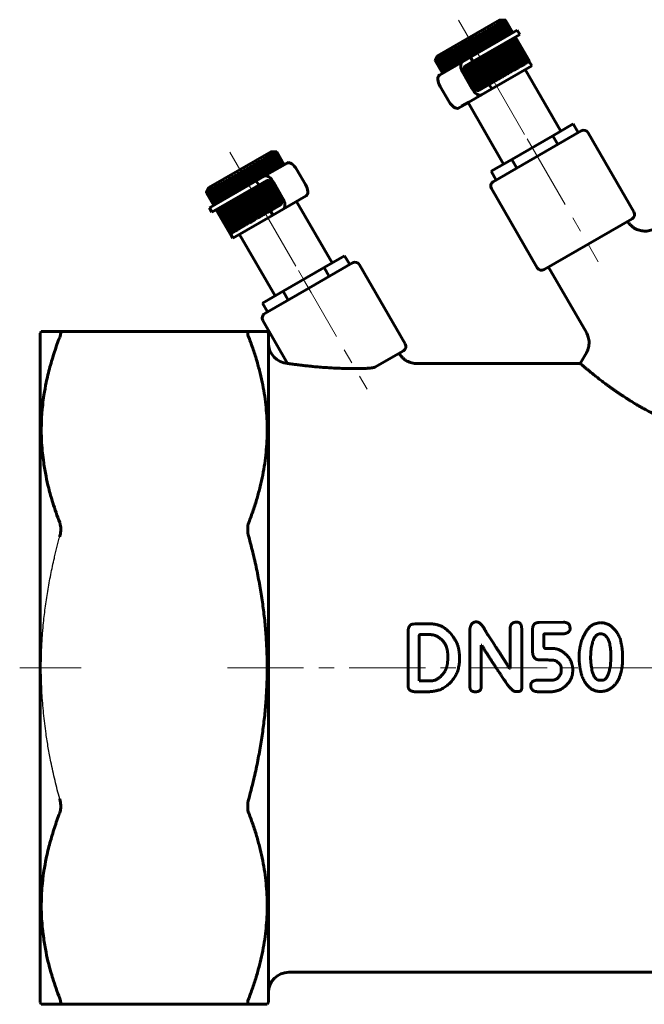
# Model space of a CAD drawing. Header units: millimetres. Extents: x 37 to 187, y 92 to 246.
# Tile 1 of 3: x 37 to 99, y 92 to 189. Entities that reach past the tile are written whole.
import ezdxf

# ---------------------------------------------------------------- set-up
doc = ezdxf.new("R2010")
doc.units = ezdxf.units.MM
for name, pattern in [('K5LT-1', [0]), ('K5LT_AXLED', [12, 7.5, -1.5, 1.5, -1.5]), ('K5LT_BASIC', [0])]:
    doc.linetypes.add(name, pattern=pattern)
doc.layers.add('Системный слой (1)', color=7, linetype='Continuous', true_color=0x6c6c6c)

# ---------------------------------------------------------------- blocks, each defined once
blk = doc.blocks.new('U0')
at = {"layer": 'Системный слой (1)', "color": 150, "linetype": 'K5LT_BASIC', "lineweight": 60, "true_color": 0x0080ff}
for p, q in [((100.587, 169.362), (101.635, 171.176)), ((92.48, 155.319), (93.081, 156.36))]:
    blk.add_line(p, q, dxfattribs=at)
blk = doc.blocks.new('U1')
at = {"layer": 'Системный слой (1)', "color": 150, "linetype": 'K5LT_BASIC', "lineweight": 60, "true_color": 0x0080ff}
for p, q in [((70.062, 165.229), (65.732, 162.729)), ((65.732, 162.729), (61.402, 160.229))]:
    blk.add_line(p, q, dxfattribs=at)
blk = doc.blocks.new('U2')
at = {"layer": 'Системный слой (1)', "color": 150, "linetype": 'K5LT_BASIC', "lineweight": 60, "true_color": 0x0080ff}
for p, q in [((81.661, 185.493), (86.27, 188.154)), ((78.476, 183.654), (78.62, 183.737)), ((78.922, 183.912), (78.936, 183.92)), ((78.977, 183.944), (79.265, 184.11))]:
    blk.add_line(p, q, dxfattribs=at)
blk = doc.blocks.new('U4')
at = {"layer": 'Системный слой (1)', "color": 150, "linetype": 'K5LT_BASIC', "lineweight": 60, "true_color": 0x0080ff}
for p, q in [((83.768, 182.379), (87.712, 184.657)), ((80.784, 180.657), (81.518, 181.08))]:
    blk.add_line(p, q, dxfattribs=at)
blk = doc.blocks.new('U5')
at = {"layer": 'Системный слой (1)', "color": 150, "linetype": 'K5LT_BASIC', "lineweight": 60, "true_color": 0x0080ff}
for p, q in [((63.754, 175.154), (62.819, 174.615)), ((60.569, 173.316), (55.96, 170.654))]:
    blk.add_line(p, q, dxfattribs=at)

msp = doc.modelspace()

# ---------------------------------------------------------------- linework, layer by layer
at = {"layer": 'Системный слой (1)', "color": 150, "linetype": 'K5LT_BASIC', "lineweight": 60, "true_color": 0x0080ff}
for p, q in [((78.426, 185.646), (84.571, 189.194)), ((84.337, 187.038), (83.575, 188.358)), ((84.571, 187.173), (83.808, 188.494)), ((84.546, 187.159), (83.836, 188.388)), ((84.025, 188.619), (84.069, 188.524)), ((84.787, 187.298), (84.025, 188.619)), ((84.78, 187.294), (84.069, 188.524)), ((84.995, 187.418), (84.284, 188.649)), ((85.188, 187.53), (84.477, 188.762)), ((84.571, 189.194), (85.094, 189.156)), ((85.36, 187.628), (84.648, 188.862)), ((85.507, 187.714), (84.794, 188.948)), ((85.629, 187.784), (84.916, 189.02)), ((85.725, 187.84), (85.011, 189.077)), ((85.794, 187.879), (85.079, 189.118)), ((85.094, 189.156), (85.133, 189.153)), ((85.836, 187.904), (85.12, 189.144)), ((85.85, 187.912), (85.133, 189.153)), ((86.52, 187.721), (81.911, 185.06)), ((82.676, 186.079), (81.913, 187.4)), ((82.851, 186.18), (82.141, 187.41)), ((82.972, 186.25), (82.21, 187.57)), ((83.157, 186.357), (82.447, 187.586)), ((83.264, 186.418), (82.502, 187.738)), ((83.456, 186.53), (82.747, 187.759)), ((83.548, 186.583), (82.786, 187.902)), ((83.747, 186.698), (83.038, 187.927)), ((83.823, 186.741), (83.061, 188.061)), ((84.027, 186.859), (83.318, 188.089)), ((84.087, 186.894), (83.325, 188.213)), ((84.294, 187.013), (83.584, 188.243)), ((87.132, 184.899), (85.757, 187.281)), ((87.254, 184.969), (85.879, 187.351)), ((87.35, 185.025), (85.975, 187.406)), ((87.419, 185.065), (86.044, 187.446)), ((87.461, 185.089), (86.086, 187.471)), ((87.475, 185.097), (86.1, 187.479)), ((86.27, 188.154), (86.52, 187.721)), ((80.933, 185.073), (80.167, 186.4)), ((81.024, 185.126), (80.311, 186.361)), ((81.208, 185.231), (80.442, 186.557)), ((81.315, 185.294), (80.603, 186.528)), ((81.492, 185.395), (80.727, 186.72)), ((81.615, 185.467), (80.903, 186.7)), ((81.783, 185.563), (81.019, 186.887)), ((81.921, 185.643), (81.209, 186.875)), ((82.079, 185.734), (81.315, 187.056)), ((82.23, 185.822), (81.52, 187.053)), ((82.377, 185.907), (81.614, 187.228)), ((82.541, 186.001), (81.831, 187.232)), ((85.448, 183.927), (84.073, 186.308)), ((85.652, 184.045), (84.277, 186.426)), ((85.712, 184.079), (84.337, 186.461)), ((85.919, 184.199), (84.544, 186.58)), ((85.962, 184.223), (84.587, 186.605)), ((86.171, 184.344), (84.796, 186.726)), ((86.196, 184.358), (84.821, 186.74)), ((86.405, 184.479), (85.03, 186.861)), ((86.412, 184.484), (85.037, 186.865)), ((86.62, 184.603), (85.245, 186.985)), ((86.813, 184.715), (85.438, 187.097)), ((86.985, 184.814), (85.61, 187.195)), ((78.426, 185.646), (78.21, 185.202)), ((79.265, 184.11), (78.543, 185.359)), ((79.412, 184.195), (78.692, 185.442)), ((79.583, 184.294), (78.864, 185.539)), ((79.059, 185.649), (79.006, 185.74)), ((79.777, 184.405), (79.006, 185.74)), ((79.777, 184.405), (79.059, 185.649)), ((79.973, 184.518), (79.203, 185.852)), ((79.992, 184.529), (79.275, 185.772)), ((80.188, 184.643), (79.419, 185.974)), ((80.226, 184.665), (79.51, 185.905)), ((80.421, 184.777), (79.653, 186.107)), ((80.478, 184.81), (79.762, 186.049)), ((80.67, 184.921), (79.903, 186.249)), ((80.744, 184.964), (80.03, 186.201)), ((81.661, 185.493), (80.87, 185.036)), ((81.661, 185.493), (81.911, 185.06)), ((83.855, 183.007), (82.48, 185.389)), ((84.002, 183.092), (82.627, 185.474)), ((84.166, 183.187), (82.791, 185.568)), ((84.301, 183.264), (82.926, 185.646)), ((84.476, 183.365), (83.101, 185.747)), ((84.597, 183.436), (83.222, 185.817)), ((84.782, 183.542), (83.407, 185.924)), ((84.889, 183.604), (83.514, 185.985)), ((85.081, 183.715), (83.706, 186.097)), ((85.173, 183.768), (83.798, 186.15)), ((85.372, 183.883), (83.997, 186.265)), ((78.195, 185.17), (78.21, 185.202)), ((78.922, 183.912), (78.195, 185.17)), ((78.936, 183.92), (78.21, 185.177)), ((78.977, 183.944), (78.253, 185.199)), ((79.047, 183.984), (78.323, 185.237)), ((79.143, 184.039), (78.42, 185.291)), ((78.62, 183.737), (80.87, 185.036)), ((82.323, 182.23), (81.041, 184.451)), ((81.12, 184.603), (81.911, 185.06)), ((82.558, 182.258), (81.183, 184.64)), ((82.649, 182.311), (81.274, 184.693)), ((82.833, 182.417), (81.458, 184.798)), ((82.94, 182.479), (81.565, 184.861)), ((83.117, 182.581), (81.742, 184.962)), ((83.24, 182.652), (81.865, 185.034)), ((83.408, 182.749), (82.033, 185.13)), ((83.546, 182.829), (82.171, 185.21)), ((83.704, 182.92), (82.329, 185.301)), ((86.176, 184.347), (86.36, 184.453)), ((86.36, 184.453), (86.405, 184.479)), ((86.405, 184.479), (86.406, 184.48)), ((86.406, 184.48), (86.576, 184.578)), ((86.576, 184.578), (86.62, 184.603)), ((86.62, 184.603), (86.773, 184.692)), ((86.773, 184.692), (86.813, 184.715)), ((86.813, 184.715), (86.947, 184.792)), ((86.947, 184.792), (86.985, 184.814)), ((86.985, 184.814), (87.098, 184.879)), ((87.098, 184.879), (87.132, 184.899)), ((87.132, 184.899), (87.224, 184.952)), ((87.224, 184.952), (87.254, 184.969)), ((87.254, 184.969), (87.325, 185.01)), ((87.325, 185.01), (87.35, 185.025)), ((87.35, 185.025), (87.398, 185.053)), ((87.398, 185.053), (87.419, 185.065)), ((87.419, 185.065), (87.444, 185.079)), ((87.444, 185.079), (87.461, 185.089)), ((87.461, 185.089), (87.462, 185.09)), ((87.462, 185.09), (87.475, 185.097)), ((87.712, 184.657), (87.462, 185.09)), ((78.476, 183.654), (78.505, 183.605)), ((80.937, 183.92), (81.812, 182.405)), ((82.142, 182.372), (81.074, 184.222)), ((82.028, 182.53), (81.153, 184.045)), ((84.503, 183.381), (84.74, 183.518)), ((84.74, 183.518), (84.782, 183.542)), ((84.782, 183.542), (84.806, 183.556)), ((84.806, 183.556), (85.037, 183.69)), ((85.037, 183.69), (85.081, 183.715)), ((85.081, 183.715), (85.102, 183.727)), ((85.102, 183.727), (85.327, 183.857)), ((85.327, 183.857), (85.372, 183.883)), ((85.372, 183.883), (85.39, 183.893)), ((85.39, 183.893), (85.606, 184.018)), ((85.606, 184.018), (85.652, 184.045)), ((85.652, 184.045), (85.666, 184.053)), ((85.666, 184.053), (85.872, 184.172)), ((85.872, 184.172), (85.919, 184.199)), ((85.919, 184.199), (85.929, 184.204)), ((85.929, 184.204), (86.124, 184.317)), ((86.124, 184.317), (86.171, 184.344)), ((86.171, 184.344), (86.176, 184.347)), ((90.563, 178.22), (87.063, 184.282)), ((79.562, 181.106), (78.687, 182.621)), ((83.518, 182.812), (82.495, 182.222)), ((83.518, 182.812), (83.519, 182.813)), ((83.518, 182.812), (83.768, 182.379)), ((83.519, 182.813), (83.546, 182.829)), ((83.546, 182.829), (83.577, 182.847)), ((83.577, 182.847), (83.824, 182.989)), ((83.824, 182.989), (83.855, 183.007)), ((83.855, 183.007), (83.886, 183.025)), ((83.886, 183.025), (84.131, 183.166)), ((84.131, 183.166), (84.166, 183.187)), ((84.166, 183.187), (84.195, 183.204)), ((84.195, 183.204), (84.437, 183.343)), ((84.437, 183.343), (84.476, 183.365)), ((84.476, 183.365), (84.503, 183.381)), ((82.745, 181.789), (80.495, 180.49)), ((82.745, 181.789), (83.768, 182.379)), ((84.934, 174.97), (81.434, 181.032)), ((89.769, 177.761), (91.79, 178.928)), ((92.29, 178.062), (91.79, 178.928)), ((92.579, 178.229), (83.918, 173.229)), ((85.728, 175.428), (89.769, 177.761)), ((90.269, 176.895), (89.769, 177.761)), ((97.762, 170.251), (93.262, 178.046)), ((55.909, 172.646), (62.054, 176.194)), ((62.454, 174.404), (61.683, 175.739)), ((61.683, 175.739), (61.735, 175.647)), ((62.453, 174.403), (61.735, 175.647)), ((62.647, 174.515), (61.927, 175.761)), ((62.054, 176.194), (62.547, 176.159)), ((62.818, 174.614), (62.098, 175.862)), ((62.965, 174.699), (62.244, 175.949)), ((63.087, 174.77), (62.365, 176.021)), ((63.183, 174.825), (62.46, 176.078)), ((63.253, 174.865), (62.528, 176.12)), ((62.547, 176.159), (62.582, 176.156)), ((63.294, 174.889), (62.569, 176.146)), ((63.308, 174.897), (62.582, 176.156)), ((60.739, 173.413), (59.974, 174.738)), ((60.915, 173.515), (60.202, 174.75)), ((61.023, 173.577), (60.257, 174.903)), ((61.206, 173.683), (60.492, 174.919)), ((61.297, 173.736), (60.531, 175.063)), ((61.486, 173.845), (60.771, 175.082)), ((61.56, 173.888), (60.793, 175.216)), ((61.753, 173.999), (61.037, 175.238)), ((61.809, 174.031), (61.041, 175.361)), ((62.042, 174.166), (61.273, 175.498)), ((62.004, 174.144), (61.288, 175.385)), ((63.61, 175.071), (61.36, 173.772)), ((62.258, 174.29), (61.488, 175.624)), ((62.238, 174.279), (61.521, 175.521)), ((63.782, 175.105), (63.754, 175.154)), ((83.707, 174.261), (85.728, 175.428)), ((86.228, 174.562), (85.728, 175.428)), ((58.966, 172.39), (58.204, 173.71)), ((59.258, 172.559), (58.496, 173.879)), ((59.379, 172.629), (58.669, 173.859)), ((59.554, 172.73), (58.792, 174.05)), ((59.689, 172.807), (58.978, 174.038)), ((59.853, 172.902), (59.09, 174.223)), ((60, 172.987), (59.289, 174.218)), ((60.151, 173.074), (59.388, 174.397)), ((60.309, 173.166), (59.598, 174.398)), ((60.447, 173.245), (59.683, 174.568)), ((60.615, 173.342), (59.903, 174.575)), ((60.569, 173.316), (61.36, 173.772)), ((65.418, 172.94), (64.543, 174.455)), ((84.207, 173.395), (83.707, 174.261)), ((56.21, 170.221), (60.819, 172.882)), ((57.443, 171.511), (56.68, 172.832)), ((56.74, 172.746), (56.68, 172.832)), ((57.45, 171.515), (56.74, 172.746)), ((57.659, 171.636), (56.897, 172.956)), ((57.684, 171.65), (56.974, 172.88)), ((57.893, 171.771), (57.131, 173.091)), ((57.936, 171.795), (57.226, 173.025)), ((58.143, 171.915), (57.381, 173.235)), ((58.203, 171.949), (57.493, 173.179)), ((58.407, 172.067), (57.645, 173.387)), ((58.483, 172.111), (57.773, 173.34)), ((58.682, 172.226), (57.92, 173.546)), ((58.774, 172.279), (58.064, 173.508)), ((59.073, 172.452), (58.363, 173.682)), ((61.934, 170.351), (60.559, 172.733)), ((60.569, 173.316), (60.819, 172.882)), ((62.072, 170.431), (60.697, 172.812)), ((61.61, 173.339), (60.819, 172.882)), ((62.24, 170.528), (60.865, 172.909)), ((62.364, 170.599), (60.989, 172.98)), ((62.54, 170.701), (61.165, 173.082)), ((62.648, 170.763), (61.273, 173.144)), ((62.831, 170.869), (61.456, 173.25)), ((62.922, 170.921), (61.547, 173.303)), ((63.064, 171.111), (61.782, 173.332)), ((63.031, 171.339), (61.963, 173.189)), ((62.952, 171.516), (62.077, 173.031)), ((62.293, 173.156), (63.168, 171.641)), ((55.663, 172.139), (55.68, 172.174)), ((56.38, 170.897), (55.663, 172.139)), ((56.394, 170.905), (55.678, 172.145)), ((55.909, 172.646), (55.68, 172.174)), ((56.436, 170.929), (55.721, 172.168)), ((56.505, 170.969), (55.791, 172.206)), ((56.601, 171.025), (55.888, 172.26)), ((56.723, 171.095), (56.011, 172.33)), ((56.87, 171.18), (56.158, 172.413)), ((57.042, 171.279), (56.33, 172.511)), ((57.235, 171.391), (56.525, 172.622)), ((60.307, 169.411), (58.932, 171.793)), ((60.399, 169.465), (59.024, 171.846)), ((60.591, 169.576), (59.216, 171.957)), ((60.698, 169.638), (59.323, 172.019)), ((60.883, 169.744), (59.508, 172.126)), ((61.004, 169.814), (59.629, 172.196)), ((61.179, 169.915), (59.804, 172.297)), ((61.314, 169.993), (59.939, 172.374)), ((61.478, 170.087), (60.103, 172.469)), ((61.625, 170.172), (60.25, 172.554)), ((61.776, 170.26), (60.401, 172.641)), ((63.235, 170.525), (65.485, 171.824)), ((88.235, 164.751), (83.735, 172.546)), ((58.667, 168.465), (57.292, 170.846)), ((58.86, 168.576), (57.485, 170.958)), ((59.068, 168.696), (57.693, 171.078)), ((59.075, 168.7), (57.7, 171.082)), ((59.284, 168.821), (57.909, 171.203)), ((59.309, 168.836), (57.934, 171.217)), ((59.518, 168.956), (58.143, 171.338)), ((59.561, 168.981), (58.186, 171.362)), ((59.768, 169.101), (58.393, 171.482)), ((59.828, 169.135), (58.453, 171.516)), ((60.032, 169.253), (58.657, 171.634)), ((60.108, 169.297), (58.733, 171.678)), ((61.962, 170.367), (62.985, 170.958)), ((64.546, 171.282), (68.046, 165.22)), ((56.21, 170.221), (55.96, 170.654)), ((58.005, 168.083), (56.63, 170.464)), ((58.019, 168.091), (56.644, 170.472)), ((58.061, 168.115), (56.686, 170.496)), ((58.13, 168.155), (56.755, 170.536)), ((58.226, 168.21), (56.851, 170.592)), ((58.348, 168.281), (56.973, 170.662)), ((58.495, 168.366), (57.12, 170.747)), ((62.212, 169.934), (58.268, 167.657)), ((61.004, 169.814), (60.977, 169.798)), ((61.043, 169.836), (61.004, 169.814)), ((61.285, 169.976), (61.043, 169.836)), ((61.314, 169.993), (61.285, 169.976)), ((61.349, 170.013), (61.314, 169.993)), ((61.594, 170.155), (61.349, 170.013)), ((61.625, 170.172), (61.594, 170.155)), ((61.656, 170.19), (61.625, 170.172)), ((61.903, 170.333), (61.656, 170.19)), ((61.934, 170.351), (61.903, 170.333)), ((61.961, 170.367), (61.934, 170.351)), ((61.962, 170.367), (61.961, 170.367)), ((61.962, 170.367), (62.212, 169.934)), ((63.235, 170.525), (62.212, 169.934)), ((59.356, 168.862), (59.309, 168.836)), ((59.551, 168.975), (59.356, 168.862)), ((59.561, 168.981), (59.551, 168.975)), ((59.608, 169.008), (59.561, 168.981)), ((59.814, 169.127), (59.608, 169.008)), ((59.828, 169.135), (59.814, 169.127)), ((59.875, 169.162), (59.828, 169.135)), ((60.09, 169.286), (59.875, 169.162)), ((60.108, 169.297), (60.09, 169.286)), ((60.154, 169.323), (60.108, 169.297)), ((60.378, 169.452), (60.154, 169.323)), ((60.399, 169.465), (60.378, 169.452)), ((60.443, 169.49), (60.399, 169.465)), ((60.674, 169.623), (60.443, 169.49)), ((60.698, 169.638), (60.674, 169.623)), ((60.74, 169.662), (60.698, 169.638)), ((60.977, 169.798), (60.74, 169.662)), ((88.918, 164.568), (97.579, 169.568)), ((58.018, 168.09), (58.005, 168.083)), ((58.019, 168.091), (58.018, 168.09)), ((58.018, 168.09), (58.268, 167.657)), ((58.036, 168.1), (58.019, 168.091)), ((58.061, 168.115), (58.036, 168.1)), ((58.082, 168.127), (58.061, 168.115)), ((58.13, 168.155), (58.082, 168.127)), ((58.155, 168.169), (58.13, 168.155)), ((58.226, 168.21), (58.155, 168.169)), ((58.256, 168.227), (58.226, 168.21)), ((58.348, 168.281), (58.256, 168.227)), ((58.382, 168.3), (58.348, 168.281)), ((58.495, 168.366), (58.382, 168.3)), ((58.533, 168.387), (58.495, 168.366)), ((58.667, 168.465), (58.533, 168.387)), ((58.707, 168.488), (58.667, 168.465)), ((58.86, 168.576), (58.707, 168.488)), ((58.904, 168.601), (58.86, 168.576)), ((59.074, 168.699), (58.904, 168.601)), ((58.917, 168.032), (62.417, 161.97)), ((59.075, 168.7), (59.074, 168.699)), ((59.121, 168.727), (59.075, 168.7)), ((59.304, 168.832), (59.121, 168.727)), ((59.309, 168.836), (59.304, 168.832)), ((69.273, 165.928), (67.252, 164.761)), ((69.773, 165.062), (69.273, 165.928)), ((70.745, 165.046), (75.245, 157.251)), ((67.252, 164.761), (63.211, 162.428)), ((67.752, 163.895), (67.252, 164.761)), ((93.08, 158.36), (89.351, 164.818)), ((63.211, 162.428), (61.19, 161.261)), ((63.711, 161.562), (63.211, 162.428)), ((61.69, 160.395), (61.19, 161.261)), ((61.219, 159.546), (63.657, 155.322)), ((39.271, 158.306), (39.398, 158.476)), ((39.271, 158.306), (39.271, 92.331)), ((41.207, 158.476), (39.398, 158.476)), ((41.207, 158.476), (59.835, 158.476)), ((61.644, 158.476), (59.835, 158.476)), ((61.771, 158.306), (61.644, 158.476)), ((61.771, 92.331), (61.771, 158.306)), ((72.262, 154.952), (75.062, 156.568)), ((76.359, 155.318), (76.358, 155.318)), ((92.479, 155.319), (76.36, 155.319)), ((76.039, 129.639), (76.206, 129.649)), ((77.789, 129.649), (76.206, 129.649)), ((81.614, 123.444), (81.614, 129.192)), ((85.574, 125.256), (85.574, 129.164)), ((86.711, 123.287), (86.711, 129.192)), ((87.783, 126.982), (87.783, 129.116)), ((88.425, 129.782), (90.826, 129.81)), ((75.521, 123.525), (75.521, 129.016)), ((76.615, 124.053), (76.629, 128.541)), ((77.713, 128.593), (76.681, 128.593)), ((88.905, 127.438), (88.905, 128.612)), ((90.773, 128.665), (88.957, 128.665)), ((82.722, 123.444), (82.722, 127.552)), ((82.774, 127.552), (82.722, 127.552)), ((89.813, 127.224), (89.09, 127.224)), ((79.429, 126.216), (79.429, 126.535)), ((93.497, 126.254), (93.521, 126.791)), ((96.654, 126.382), (96.654, 126.406)), ((85.574, 125.256), (85.522, 125.256)), ((90.612, 124.904), (90.612, 125.275)), ((91.734, 125.009), (91.734, 125.251)), ((76.667, 124.024), (76.615, 124.053)), ((77.713, 124.024), (76.667, 124.024)), ((89.651, 124.1), (88.158, 124.1)), ((94.652, 124.096), (94.419, 124.096)), ((77.58, 122.969), (76.125, 122.969)), ((86.287, 122.978), (86.107, 122.978)), ((89.704, 122.969), (88.239, 122.969)), ((132.771, 95.319), (63.771, 95.319)), ((39.271, 92.331), (39.398, 92.161)), ((61.771, 92.331), (61.644, 92.161)), ((39.398, 92.161), (41.207, 92.161)), ((59.835, 92.161), (41.207, 92.161)), ((59.835, 92.161), (61.644, 92.161))]:
    msp.add_line(p, q, dxfattribs=at)
at = {"layer": 'Системный слой (1)', "color": 30, "linetype": 'K5LT_AXLED', "lineweight": 18, "true_color": 0xff8000}
for p, q in [((80.498, 189.152), (82.664, 185.402)), ((83.248, 184.389), (88.748, 174.863)), ((87.248, 177.461), (94.248, 165.336)), ((57.982, 176.152), (60.147, 172.402)), ((60.732, 171.389), (66.232, 161.863)), ((64.732, 164.461), (71.482, 152.769)), ((37.271, 125.319), (43.315, 125.319)), ((57.727, 125.319), (134.771, 125.319))]:
    msp.add_line(p, q, dxfattribs=at)
at = {"layer": 'Системный слой (1)', "color": 150, "linetype": 'K5LT_BASIC', "lineweight": 60, "true_color": 0x0080ff}
for centre, radius, start, end in [((92.829, 177.796), 0.5, 30, 120), ((84.168, 172.796), 0.5, 120, 210), ((97.329, 170.001), 0.5, 300, 30), ((70.312, 164.796), 0.5, 30, 120), ((88.668, 165.001), 0.5, 210, 300), ((61.652, 159.796), 0.5, 120, 210), ((63.771, 157.319), 2, 180, 266.73788), ((74.812, 157.001), 0.5, 300, 30), ((63.771, 93.319), 2, 90, 180)]:
    msp.add_arc(centre, radius, start, end, dxfattribs=at)
for centre, major_axis, start_param, end_param in [((81.37, 184.17), (-0.5, 0.866), 0, 1.570796), ((81.37, 184.17), (0.25, -0.433), 3.141593, 4.712389), ((79.12, 182.871), (0.5, -0.866), 3.141593, 4.712389), ((82.245, 182.655), (0.25, -0.433), 4.712389, 6.283185), ((82.245, 182.655), (0.5, -0.866), 4.712389, 6.283185), ((79.995, 181.356), (0.5, -0.866), 4.712389, 6.283185), ((64.11, 174.205), (-0.5, 0.866), 4.712389, 6.283185), ((61.86, 172.906), (-0.5, 0.866), 4.712389, 6.283185), ((61.86, 172.906), (-0.25, 0.433), 4.712389, 6.283185), ((64.985, 172.69), (0.5, -0.866), 0, 1.570796), ((62.735, 171.391), (0.25, -0.433), 0, 1.570796), ((62.735, 171.391), (-0.5, 0.866), 3.141593, 4.712389)]:
    msp.add_ellipse(centre, major_axis=major_axis, ratio=0.5, start_param=start_param, end_param=end_param, dxfattribs=at)
for points, weights in [([(83.836, 188.388), (83.702, 188.374), (83.575, 188.358)], [1.04521573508, 1.04319225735, 1.04020315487]), ([(83.575, 188.358), (83.579, 188.303), (83.584, 188.243)], [1.02342525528, 1.0265349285, 1.02881175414]), ([(84.069, 188.524), (83.936, 188.51), (83.808, 188.494)], [1.04524647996, 1.04321771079, 1.04022287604]), ([(83.808, 188.494), (83.821, 188.443), (83.836, 188.388)], [1.02230721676, 1.02544717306, 1.02775501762]), ([(84.284, 188.649), (84.151, 188.635), (84.025, 188.619)], [1.0451161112, 1.04307545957, 1.04006835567]), ([(84.477, 188.762), (84.346, 188.749), (84.221, 188.734)], [1.04482578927, 1.04276677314, 1.0397409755]), ([(84.221, 188.734), (84.251, 188.693), (84.284, 188.649)], [1.02122050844, 1.02439586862, 1.02673917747]), ([(84.648, 188.862), (84.519, 188.85), (84.397, 188.837)], [1.0443792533, 1.04229560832, 1.03924491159]), ([(84.397, 188.837), (84.436, 188.801), (84.477, 188.762)], [1.02212207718, 1.02528087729, 1.0276061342]), ([(84.794, 188.948), (84.669, 188.938), (84.55, 188.927)], [1.04378270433, 1.04166848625, 1.03858700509]), ([(84.55, 188.927), (84.597, 188.896), (84.648, 188.862)], [1.02301304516, 1.02615673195, 1.02846529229]), ([(84.916, 189.02), (84.795, 189.013), (84.68, 189.003)], [1.03848745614, 1.03610166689, 1.03275421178]), ([(84.68, 189.003), (84.735, 188.977), (84.794, 188.948)], [1.02388565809, 1.027015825, 1.02930920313]), ([(85.011, 189.077), (84.895, 189.072), (84.785, 189.066)], [1.03163907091, 1.02890575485, 1.02521843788]), ([(84.785, 189.066), (84.848, 189.044), (84.916, 189.02)], [1.02110963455, 1.02439291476, 1.02684145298]), ([(85.079, 189.118), (84.969, 189.117), (84.864, 189.113)], [1.02677614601, 1.0238031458, 1.0198812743]), ([(84.864, 189.113), (84.936, 189.096), (85.011, 189.077)], [1.0168273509, 1.02032970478, 1.02300093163]), ([(84.918, 189.146), (84.996, 189.133), (85.079, 189.118)], [1.01399045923, 1.01764193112, 1.0204643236]), ([(85.12, 189.144), (85.016, 189.146), (84.918, 189.146)], [1.02336661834, 1.02028292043, 1.01625312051]), ([(85.133, 189.153), (85.036, 189.16), (84.944, 189.164)], [1.02163119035, 1.01848413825, 1.01439174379]), ([(84.944, 189.164), (85.03, 189.155), (85.12, 189.144)], [1.0123929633, 1.01609345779, 1.01896528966]), ([(81.913, 187.4), (81.872, 187.318), (81.831, 187.232)], [1.02951772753, 1.03248699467, 1.03461716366]), ([(82.141, 187.41), (82.024, 187.406), (81.913, 187.4)], [1.04189221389, 1.03976917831, 1.03668392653]), ([(82.21, 187.57), (82.175, 187.493), (82.141, 187.41)], [1.02862861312, 1.03161498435, 1.03376347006]), ([(82.447, 187.586), (82.325, 187.579), (82.21, 187.57)], [1.04277923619, 1.04068698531, 1.0376319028]), ([(82.502, 187.738), (82.474, 187.665), (82.447, 187.586)], [1.02767451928, 1.03068087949, 1.03285051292]), ([(82.747, 187.759), (82.621, 187.75), (82.502, 187.738)], [1.04354687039, 1.04148024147, 1.03845017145]), ([(82.786, 187.902), (82.766, 187.833), (82.747, 187.759)], [1.02666635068, 1.02969531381, 1.03188864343]), ([(83.038, 187.927), (82.909, 187.916), (82.786, 187.902)], [1.04418355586, 1.0421369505, 1.03912631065]), ([(83.061, 188.061), (83.049, 187.996), (83.038, 187.927)], [1.02561499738, 1.0286688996, 1.03088818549]), ([(83.318, 188.089), (83.186, 188.076), (83.061, 188.061)], [1.04467915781, 1.04264660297, 1.03964944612]), ([(83.325, 188.213), (83.321, 188.153), (83.318, 188.089)], [1.02453116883, 1.0276120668, 1.02985927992]), ([(83.584, 188.243), (83.451, 188.229), (83.325, 188.213)], [1.04502531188, 1.04300053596, 1.04001062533]), ([(80.167, 186.4), (80.099, 186.303), (80.03, 186.201)], [1.03292727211, 1.03586723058, 1.03796039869]), ([(80.311, 186.361), (80.237, 186.382), (80.167, 186.4)], [1.03480382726, 1.03241608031, 1.02906938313]), ([(80.442, 186.557), (80.377, 186.462), (80.311, 186.361)], [1.03263160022, 1.03556684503, 1.03765656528]), ([(80.603, 186.528), (80.52, 186.544), (80.442, 186.557)], [1.03612714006, 1.03379040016, 1.03049426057]), ([(80.727, 186.72), (80.665, 186.627), (80.603, 186.528)], [1.03221705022, 1.03515158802, 1.03724189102]), ([(80.903, 186.7), (80.813, 186.711), (80.727, 186.72)], [1.03741180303, 1.03512401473, 1.03187632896]), ([(81.019, 186.887), (80.961, 186.796), (80.903, 186.7)], [1.03169008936, 1.03462783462, 1.03672264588]), ([(81.209, 186.875), (81.112, 186.882), (81.019, 186.887)], [1.03864441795, 1.03640300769, 1.03320116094]), ([(81.315, 187.056), (81.263, 186.969), (81.209, 186.875)], [1.0310584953, 1.0340032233, 1.03610631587]), ([(81.52, 187.053), (81.415, 187.056), (81.315, 187.056)], [1.03981125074, 1.03761311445, 1.03445396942]), ([(81.614, 187.228), (81.567, 187.143), (81.52, 187.053)], [1.03033113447, 1.03328644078, 1.0354013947]), ([(81.831, 187.232), (81.72, 187.231), (81.614, 187.228)], [1.04089843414, 1.03873993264, 1.03561982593]), ([(78.28, 185.339), (78.238, 185.257), (78.195, 185.17)], [1.02006774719, 1.0221309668, 1.02333933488]), ([(78.307, 185.352), (78.259, 185.267), (78.21, 185.177)], [1.0209470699, 1.02298821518, 1.02417506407]), ([(78.21, 185.177), (78.245, 185.261), (78.28, 185.339)], [1.02493450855, 1.02365450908, 1.02140092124]), ([(78.36, 185.38), (78.307, 185.292), (78.253, 185.199)], [1.02198841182, 1.02404139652, 1.02524061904]), ([(78.253, 185.199), (78.28, 185.278), (78.307, 185.352)], [1.02459676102, 1.02325207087, 1.02093595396]), ([(78.44, 185.424), (78.382, 185.333), (78.323, 185.237)], [1.02319207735, 1.02529000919, 1.0265346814]), ([(78.323, 185.237), (78.341, 185.311), (78.36, 185.38)], [1.02447804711, 1.0230331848, 1.02061905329]), ([(78.546, 185.482), (78.484, 185.389), (78.42, 185.291)], [1.02455022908, 1.02672478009, 1.02804654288]), ([(78.42, 185.291), (78.43, 185.36), (78.44, 185.424)], [1.02455401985, 1.02297544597, 1.02042977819]), ([(78.676, 185.555), (78.61, 185.46), (78.543, 185.359)], [1.02604701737, 1.02832789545, 1.02975643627]), ([(78.543, 185.359), (78.544, 185.423), (78.546, 185.482)], [1.02479596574, 1.02305272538, 1.02034461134]), ([(78.692, 185.442), (78.683, 185.501), (78.676, 185.555)], [1.0251728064, 1.02323704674, 1.02033870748]), ([(78.83, 185.641), (78.761, 185.545), (78.692, 185.442)], [1.02765924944, 1.03007378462, 1.0316364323]), ([(78.864, 185.539), (78.846, 185.592), (78.83, 185.641)], [1.02565303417, 1.02350037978, 1.02038754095]), ([(79.006, 185.74), (78.936, 185.643), (78.864, 185.539)], [1.02935749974, 1.03193034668, 1.03365178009]), ([(79.203, 185.852), (79.132, 185.754), (79.059, 185.649)], [1.03110753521, 1.03386048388, 1.03576254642]), ([(79.275, 185.772), (79.237, 185.814), (79.203, 185.852)], [1.0290315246, 1.02647894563, 1.02296861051]), ([(79.419, 185.974), (79.348, 185.876), (79.275, 185.772)], [1.03287192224, 1.03582380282, 1.0379254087]), ([(79.51, 185.905), (79.463, 185.942), (79.419, 185.974)], [1.03072784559, 1.02817962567, 1.02467346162]), ([(79.653, 186.107), (79.582, 186.009), (79.51, 185.905)], [1.03314381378, 1.03610532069, 1.03821762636]), ([(79.762, 186.049), (79.706, 186.08), (79.653, 186.107)], [1.03209224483, 1.02959829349, 1.02614612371]), ([(79.903, 186.249), (79.834, 186.152), (79.762, 186.049)], [1.03309910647, 1.03604782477, 1.03814852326]), ([(80.03, 186.201), (79.965, 186.227), (79.903, 186.249)], [1.03345476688, 1.03101445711, 1.02761559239]), ([(61.735, 175.647), (61.608, 175.636), (61.488, 175.624)], [1.0379939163, 1.03584649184, 1.03284768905]), ([(61.927, 175.761), (61.802, 175.751), (61.683, 175.739)], [1.03770301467, 1.03553239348, 1.03250941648]), ([(62.098, 175.862), (61.974, 175.853), (61.857, 175.842)], [1.03729688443, 1.0350996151, 1.03204909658]), ([(61.857, 175.842), (61.891, 175.803), (61.927, 175.761)], [1.02269694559, 1.02630205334, 1.02894707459]), ([(62.244, 175.949), (62.123, 175.941), (62.008, 175.932)], [1.03678066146, 1.03455358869, 1.03147246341]), ([(62.008, 175.932), (62.051, 175.899), (62.098, 175.862)], [1.02372440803, 1.02731794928, 1.02994876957]), ([(62.365, 176.021), (62.248, 176.016), (62.136, 176.008)], [1.03616095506, 1.03390126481, 1.03078681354]), ([(62.136, 176.008), (62.188, 175.98), (62.244, 175.949)], [1.02475596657, 1.02833813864, 1.03095492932]), ([(62.46, 176.078), (62.347, 176.075), (62.239, 176.07)], [1.03544567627, 1.03315093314, 1.03000081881]), ([(62.239, 176.07), (62.3, 176.047), (62.365, 176.021)], [1.02578299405, 1.02935409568, 1.03195715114]), ([(62.528, 176.12), (62.42, 176.12), (62.317, 176.118)], [1.03464383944, 1.03231201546, 1.02912431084]), ([(62.317, 176.118), (62.386, 176.1), (62.46, 176.078)], [1.02679637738, 1.0303568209, 1.0329465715]), ([(62.368, 176.15), (62.446, 176.137), (62.528, 176.12)], [1.02778659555, 1.03133691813, 1.03391394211]), ([(62.569, 176.146), (62.466, 176.149), (62.368, 176.15)], [1.03361173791, 1.03126029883, 1.02805258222]), ([(62.393, 176.167), (62.479, 176.158), (62.569, 176.146)], [1.02862670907, 1.03214692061, 1.03469130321]), ([(62.582, 176.156), (62.485, 176.163), (62.393, 176.167)], [1.03256049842, 1.03018332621, 1.02694957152]), ([(59.974, 174.738), (59.938, 174.659), (59.903, 174.575)], [1.03187632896, 1.03512401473, 1.03741180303]), ([(60.202, 174.75), (60.085, 174.745), (59.974, 174.738)], [1.03724189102, 1.03515158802, 1.03221705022]), ([(60.257, 174.903), (60.229, 174.829), (60.202, 174.75)], [1.03049426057, 1.03379040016, 1.03612714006]), ([(60.492, 174.919), (60.372, 174.912), (60.257, 174.903)], [1.03765656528, 1.03556684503, 1.03263160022]), ([(60.531, 175.063), (60.511, 174.994), (60.492, 174.919)], [1.02906938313, 1.03241608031, 1.03480382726]), ([(60.771, 175.082), (60.648, 175.073), (60.531, 175.063)], [1.03796039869, 1.03586723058, 1.03292727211]), ([(60.793, 175.216), (60.782, 175.152), (60.771, 175.082)], [1.02761559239, 1.03101445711, 1.03345476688]), ([(61.037, 175.238), (60.912, 175.228), (60.793, 175.216)], [1.03814852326, 1.03604782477, 1.03309910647]), ([(61.041, 175.361), (61.038, 175.302), (61.037, 175.238)], [1.02614612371, 1.02959829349, 1.03209224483]), ([(61.288, 175.385), (61.161, 175.374), (61.041, 175.361)], [1.03821762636, 1.03610532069, 1.03314381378]), ([(61.521, 175.521), (61.394, 175.51), (61.273, 175.498)], [1.0381660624, 1.03603813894, 1.03305989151]), ([(61.273, 175.498), (61.28, 175.444), (61.288, 175.385)], [1.02467346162, 1.02817962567, 1.03072784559]), ([(61.488, 175.624), (61.503, 175.575), (61.521, 175.521)], [1.02320928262, 1.0267697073, 1.02937239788]), ([(58.204, 173.71), (58.135, 173.612), (58.064, 173.508)], [1.03845017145, 1.04148024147, 1.04354687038]), ([(58.363, 173.682), (58.282, 173.697), (58.204, 173.71)], [1.03285051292, 1.03068087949, 1.02767451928]), ([(58.496, 173.879), (58.43, 173.783), (58.363, 173.682)], [1.0376319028, 1.04068698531, 1.04277923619]), ([(58.669, 173.859), (58.58, 173.87), (58.496, 173.879)], [1.03376347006, 1.03161498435, 1.02862861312]), ([(58.792, 174.05), (58.731, 173.958), (58.669, 173.859)], [1.03668392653, 1.03976917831, 1.04189221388]), ([(58.978, 174.038), (58.883, 174.045), (58.792, 174.05)], [1.03461716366, 1.03248699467, 1.02951772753]), ([(59.09, 174.223), (59.034, 174.134), (58.978, 174.038)], [1.03561982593, 1.03873993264, 1.04089843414]), ([(59.289, 174.218), (59.187, 174.222), (59.09, 174.223)], [1.0354013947, 1.03328644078, 1.03033113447]), ([(59.388, 174.397), (59.339, 174.31), (59.289, 174.218)], [1.03445396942, 1.03761311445, 1.03981125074]), ([(59.598, 174.398), (59.49, 174.398), (59.388, 174.397)], [1.03610631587, 1.0340032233, 1.0310584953]), ([(59.683, 174.568), (59.641, 174.486), (59.598, 174.398)], [1.03320116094, 1.03640300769, 1.03864441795]), ([(59.903, 174.575), (59.79, 174.573), (59.683, 174.568)], [1.03672264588, 1.03462783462, 1.03169008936]), ([(56.482, 172.719), (56.407, 172.618), (56.33, 172.511)], [1.0397409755, 1.04276677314, 1.04482578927]), ([(56.525, 172.622), (56.502, 172.672), (56.482, 172.719)], [1.02673917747, 1.02439586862, 1.02122050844]), ([(56.68, 172.832), (56.603, 172.73), (56.525, 172.622)], [1.04006835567, 1.04307545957, 1.0451161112]), ([(56.897, 172.956), (56.819, 172.854), (56.74, 172.746)], [1.04022287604, 1.04321771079, 1.04524647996]), ([(56.974, 172.88), (56.934, 172.92), (56.897, 172.956)], [1.02775501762, 1.02544717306, 1.02230721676]), ([(57.131, 173.091), (57.054, 172.989), (56.974, 172.88)], [1.04020315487, 1.04319225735, 1.04521573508]), ([(57.226, 173.025), (57.177, 173.06), (57.131, 173.091)], [1.02881175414, 1.0265349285, 1.02342525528]), ([(57.381, 173.235), (57.304, 173.133), (57.226, 173.025)], [1.04001062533, 1.04300053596, 1.04502531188]), ([(57.493, 173.179), (57.435, 173.208), (57.381, 173.235)], [1.02985927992, 1.0276120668, 1.02453116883]), ([(57.645, 173.387), (57.57, 173.286), (57.493, 173.179)], [1.03964944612, 1.04264660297, 1.04467915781]), ([(57.773, 173.34), (57.707, 173.365), (57.645, 173.387)], [1.03088818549, 1.0286688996, 1.02561499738]), ([(57.92, 173.546), (57.847, 173.446), (57.773, 173.34)], [1.03912631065, 1.0421369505, 1.04418355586]), ([(58.064, 173.508), (57.99, 173.528), (57.92, 173.546)], [1.03188864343, 1.02969531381, 1.02666635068]), ([(55.749, 172.308), (55.706, 172.226), (55.663, 172.139)], [1.03326140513, 1.0365683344, 1.03890772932]), ([(55.777, 172.322), (55.728, 172.237), (55.678, 172.145)], [1.03455230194, 1.03780649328, 1.04009311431]), ([(55.678, 172.145), (55.713, 172.229), (55.749, 172.308)], [1.03237787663, 1.03012701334, 1.02703220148]), ([(55.832, 172.352), (55.777, 172.263), (55.721, 172.168)], [1.03574531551, 1.0389499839, 1.04118708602]), ([(55.721, 172.168), (55.749, 172.247), (55.777, 172.322)], [1.03167232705, 1.02941385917, 1.02631327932]), ([(55.913, 172.396), (55.852, 172.304), (55.791, 172.206)], [1.03682491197, 1.03998389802, 1.04217536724]), ([(55.791, 172.206), (55.811, 172.281), (55.832, 172.352)], [1.03092052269, 1.02865234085, 1.02554386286]), ([(56.02, 172.456), (55.954, 172.361), (55.888, 172.26)], [1.03777653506, 1.04089427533, 1.04304459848]), ([(55.888, 172.26), (55.9, 172.331), (55.913, 172.396)], [1.03013020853, 1.02785034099, 1.02473195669]), ([(56.151, 172.53), (56.081, 172.433), (56.011, 172.33)], [1.03858700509, 1.04166848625, 1.04378270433]), ([(56.011, 172.33), (56.015, 172.395), (56.02, 172.456)], [1.02930920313, 1.027015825, 1.02388565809]), ([(56.158, 172.413), (56.154, 172.474), (56.151, 172.53)], [1.02846529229, 1.02615673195, 1.02301304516]), ([(56.305, 172.618), (56.233, 172.519), (56.158, 172.413)], [1.03924491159, 1.04229560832, 1.0443792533]), ([(56.33, 172.511), (56.317, 172.567), (56.305, 172.618)], [1.0276061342, 1.02528087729, 1.02212207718]), ([(59.835, 157.89), (63.33, 148.764), (59.835, 139.639)], [1.01804526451, 1.09244325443, 1.01804526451]), ([(59.835, 138.224), (63.33, 125.319), (59.835, 112.413)], [1.01804526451, 1.09244325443, 1.01804526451]), ([(59.835, 110.999), (63.33, 101.873), (59.835, 92.747)], [1.01804526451, 1.09244325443, 1.01804526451])]:
    msp.add_rational_spline(points, weights, degree=2, dxfattribs=at)
for points, knots in [([(100.587, 169.362), (100.587, 169.361), (100.586, 169.361), (100.585, 169.359), (100.585, 169.358), (100.584, 169.356), (100.583, 169.354), (100.58, 169.349), (100.578, 169.346), (100.572, 169.337), (100.569, 169.331), (100.558, 169.312), (100.55, 169.3), (100.527, 169.265), (100.512, 169.242), (100.465, 169.174), (100.432, 169.13), (100.341, 169.02), (100.28, 168.956), (100.15, 168.836), (100.081, 168.78), (99.937, 168.677), (99.862, 168.631), (99.707, 168.55), (99.629, 168.515), (99.466, 168.455), (99.382, 168.43), (99.209, 168.391), (99.121, 168.377), (98.944, 168.361), (98.855, 168.359), (98.69, 168.366), (98.614, 168.373), (98.457, 168.399), (98.377, 168.417), (98.213, 168.465), (98.13, 168.496), (97.965, 168.57), (97.883, 168.613), (97.727, 168.709), (97.652, 168.763), (97.51, 168.88), (97.443, 168.942), (97.321, 169.075), (97.265, 169.144), (97.191, 169.25), (97.169, 169.285), (97.147, 169.319)], [0, 0, 0, 0, 0.007585, 0.007585, 0.020858, 0.020858, 0.045508, 0.045508, 0.092911, 0.092911, 0.185822, 0.185822, 0.369749, 0.369749, 0.730016, 0.730016, 1.435378, 1.435378, 2.571104, 2.571104, 3.715205, 3.715205, 4.852047, 4.852047, 5.960767, 5.960767, 7.087842, 7.087842, 8.237392, 8.237392, 9.38158, 9.38158, 10.36727, 10.36727, 11.423039, 11.423039, 12.571403, 12.571403, 13.750686, 13.750686, 14.942009, 14.942009, 16.118661, 16.118661, 17.263189, 17.263189, 17.789608, 17.789608, 17.789608, 17.789608]), ([(41.207, 157.89), (41.24, 157.976), (41.288, 158.124), (41.315, 158.273), (41.315, 158.377), (41.292, 158.444), (41.25, 158.472), (41.218, 158.476), (41.207, 158.476)], [0, 0, 0, 0, 2.136179, 3.974062, 5.089789, 6.776101, 8.306663, 9, 9, 9, 9]), ([(59.835, 158.476), (59.764, 158.476), (59.727, 158.422), (59.727, 158.225), (59.764, 158.074), (59.835, 157.89)], [0.9294259, 0.9294259, 0.9294259, 0.9294259, 1.006773, 1.006773, 1.0841201, 1.0841201, 1.0841201, 1.0841201]), ([(93.08, 156.36), (93.081, 156.36), (93.081, 156.36), (93.081, 156.361), (93.081, 156.362), (93.082, 156.363), (93.083, 156.364), (93.084, 156.366), (93.085, 156.368), (93.088, 156.372), (93.089, 156.375), (93.095, 156.385), (93.098, 156.391), (93.108, 156.409), (93.115, 156.422), (93.134, 156.458), (93.146, 156.483), (93.18, 156.555), (93.201, 156.605), (93.25, 156.735), (93.275, 156.816), (93.314, 156.982), (93.328, 157.066), (93.346, 157.232), (93.349, 157.313), (93.347, 157.48), (93.34, 157.565), (93.315, 157.733), (93.297, 157.816), (93.251, 157.981), (93.222, 158.064), (93.157, 158.218), (93.121, 158.29), (93.08, 158.36)], [0, 0, 0, 0, 0.007561, 0.007561, 0.020792, 0.020792, 0.045363, 0.045363, 0.092617, 0.092617, 0.185234, 0.185234, 0.368578, 0.368578, 0.727703, 0.727703, 1.430824, 1.430824, 2.806814, 2.806814, 5.010567, 5.010567, 7.202039, 7.202039, 9.303721, 9.303721, 11.500555, 11.500555, 13.673856, 13.673856, 15.926316, 15.926316, 18, 18, 18, 18]), ([(41.207, 139.639), (40.959, 140.287), (40.568, 141.411), (40.14, 142.936), (39.842, 144.249), (39.641, 145.406), (39.505, 146.511), (39.419, 147.588), (39.393, 148.526), (39.404, 149.447), (39.442, 150.274), (39.529, 151.242), (39.668, 152.297), (39.893, 153.542), (40.232, 154.959), (40.678, 156.444), (41.024, 157.413), (41.207, 157.89)], [0, 0, 0, 0, 1.963423, 3.379326, 4.539805, 5.847924, 6.784247, 7.778641, 8.999802, 9.524023, 10.471066, 11.416392, 12.356313, 13.567861, 15.079937, 16.553528, 18, 18, 18, 18]), ([(74.627, 156.317), (74.627, 156.317), (74.627, 156.317), (74.659, 156.261), (74.694, 156.207), (74.782, 156.084), (74.837, 156.017), (74.956, 155.89), (75.021, 155.83), (75.157, 155.718), (75.228, 155.666), (75.376, 155.574), (75.453, 155.533), (75.61, 155.461), (75.692, 155.431), (75.859, 155.379), (75.944, 155.359), (76.115, 155.33), (76.201, 155.322), (76.311, 155.318), (76.335, 155.317), (76.359, 155.317)], [1.609884, 1.609884, 1.609884, 1.609884, 1.610623, 1.610623, 3.12777, 3.12777, 5.151515, 5.151515, 7.213582, 7.213582, 9.279758, 9.279758, 11.302779, 11.302779, 13.341922, 13.341922, 15.396157, 15.396157, 17.418542, 17.418542, 18, 18, 18, 18]), ([(63.771, 155.302), (63.728, 155.309), (63.696, 155.314), (63.664, 155.321), (63.657, 155.322), (63.657, 155.322)], [-0.19899688, -0.19899688, -0.19899688, -0.19899688, -0.14094712, -0.14094712, -0.09963747, -0.09963747, -0.09963747, -0.09963747]), ([(71.028, 154.817), (70.757, 154.812), (70.219, 154.807), (69.401, 154.818), (68.608, 154.843), (67.906, 154.879), (67.244, 154.923), (66.795, 154.958), (66.427, 154.99), (66.132, 155.018), (65.813, 155.05), (65.558, 155.077), (65.319, 155.103), (65.058, 155.133), (64.696, 155.178), (64.371, 155.219), (64.121, 155.253), (63.949, 155.277), (63.841, 155.292), (63.787, 155.3), (63.771, 155.302)], [0, 0, 0, 0, 1.953976, 3.770164, 5.577856, 7.333506, 8.608034, 10.263788, 10.674461, 11.494467, 12.67441, 13.42764, 13.796858, 14.89078, 15.936681, 17.542914, 18.688564, 19.487965, 20.505285, 21, 21, 21, 21]), ([(132.771, 152.88), (132.298, 152.695), (131.568, 152.413), (130.552, 152.031), (129.541, 151.659), (128.23, 151.19), (126.585, 150.632), (124.89, 150.091), (123.168, 149.583), (121.175, 149.047), (119.199, 148.589), (117.533, 148.274), (116.464, 148.101), (115.694, 147.992), (114.945, 147.9), (114.22, 147.825), (113.075, 147.729), (111.968, 147.68), (110.689, 147.678), (109.883, 147.702), (109.091, 147.752), (108.517, 147.801), (107.955, 147.861), (107.405, 147.932), (106.872, 148.012), (106.353, 148.102), (105.849, 148.2), (105.359, 148.307), (104.882, 148.42), (104.264, 148.581), (103.514, 148.8), (102.65, 149.089), (101.824, 149.398), (101.038, 149.725), (100.29, 150.065), (99.58, 150.414), (99.02, 150.709), (98.592, 150.945), (98.28, 151.122), (97.879, 151.356), (97.497, 151.588), (97.038, 151.877), (96.683, 152.107), (96.341, 152.336), (96.089, 152.508), (95.764, 152.734), (95.453, 152.956), (95.157, 153.172), (94.943, 153.33), (94.737, 153.486), (94.538, 153.637), (94.348, 153.784), (94.166, 153.926), (93.993, 154.062), (93.776, 154.235), (93.58, 154.395), (93.403, 154.539), (93.281, 154.64), (93.17, 154.732), (93.069, 154.816), (92.978, 154.893), (92.896, 154.962), (92.824, 155.023), (92.761, 155.077), (92.706, 155.124), (92.659, 155.164), (92.618, 155.199), (92.561, 155.248), (92.521, 155.282), (92.497, 155.304), (92.484, 155.315), (92.48, 155.319), (92.48, 155.319)], [0, 0, 0, 0, 2.73081, 4.01843, 5.284238, 7.80952, 10.318332, 12.813684, 15.260749, 17.648115, 21.093171, 23.28429, 24.330182, 25.359984, 26.349293, 27.313802, 28.24428, 30.913944, 31.741043, 33.361921, 34.145669, 34.905011, 35.655769, 36.383724, 37.096104, 37.785434, 38.466251, 39.12972, 39.783979, 40.427816, 41.708373, 42.972454, 44.223826, 45.461954, 46.69277, 47.917912, 49.140573, 49.751485, 50.362178, 50.972823, 52.187948, 52.794498, 54.026344, 54.648659, 55.271961, 55.893723, 57.134142, 57.754678, 58.375444, 58.998905, 59.624237, 60.253202, 60.883497, 61.513565, 62.141732, 63.385732, 63.996093, 64.59968, 65.191611, 65.779411, 66.35061, 66.908754, 67.445556, 67.974606, 68.482547, 68.977173, 69.453348, 69.923929, 71.270436, 71.707497, 72.139893, 73, 73, 73, 73]), ([(72.262, 154.952), (72.255, 154.948), (72.239, 154.941), (72.201, 154.93), (72.144, 154.916), (72.072, 154.902), (71.96, 154.885), (71.84, 154.869), (71.661, 154.851), (71.501, 154.838), (71.348, 154.828), (71.188, 154.821), (71.088, 154.818), (71.028, 154.817)], [0, 0, 0, 0, 1.091111, 1.819726, 3.0675, 4.778576, 5.145958, 7.475342, 8.811808, 10.127602, 11.607033, 12.586549, 14, 14, 14, 14]), ([(41.207, 138.224), (41.243, 138.356), (41.281, 138.543), (41.31, 138.802), (41.319, 139.039), (41.301, 139.291), (41.255, 139.499), (41.221, 139.601), (41.207, 139.639)], [0, 0, 0, 0, 2.318107, 3.239498, 4.53991, 6.574953, 8.074843, 9, 9, 9, 9]), ([(59.835, 139.639), (59.764, 139.455), (59.727, 139.228), (59.727, 138.752), (59.764, 138.485), (59.835, 138.224)], [0.9294259, 0.9294259, 0.9294259, 0.9294259, 1.006773, 1.006773, 1.0841201, 1.0841201, 1.0841201, 1.0841201]), ([(41.207, 110.999), (41.243, 111.092), (41.284, 111.245), (41.311, 111.474), (41.319, 111.702), (41.299, 111.991), (41.25, 112.248), (41.214, 112.387), (41.207, 112.413)], [0, 0, 0, 0, 2.318107, 3.42373, 4.53991, 6.574953, 8.53895, 9, 9, 9, 9]), ([(59.835, 112.413), (59.764, 112.152), (59.727, 111.886), (59.727, 111.409), (59.764, 111.183), (59.835, 110.999)], [0.9294259, 0.9294259, 0.9294259, 0.9294259, 1.006773, 1.006773, 1.0841201, 1.0841201, 1.0841201, 1.0841201]), ([(41.207, 92.747), (40.959, 93.396), (40.568, 94.519), (40.14, 96.044), (39.842, 97.357), (39.641, 98.514), (39.505, 99.619), (39.419, 100.696), (39.393, 101.634), (39.404, 102.556), (39.442, 103.383), (39.529, 104.35), (39.668, 105.406), (39.893, 106.65), (40.232, 108.068), (40.678, 109.552), (41.024, 110.521), (41.207, 110.999)], [0, 0, 0, 0, 1.963423, 3.379326, 4.539805, 5.847924, 6.784247, 7.778641, 8.999802, 9.524023, 10.471066, 11.416392, 12.356313, 13.567861, 15.079937, 16.553528, 18, 18, 18, 18]), ([(41.207, 92.161), (41.24, 92.161), (41.284, 92.18), (41.314, 92.254), (41.317, 92.355), (41.289, 92.513), (41.241, 92.658), (41.207, 92.747)], [0, 0, 0, 0, 1.898826, 3.206895, 4.524257, 6.023201, 8, 8, 8, 8]), ([(59.835, 92.747), (59.764, 92.563), (59.727, 92.412), (59.727, 92.215), (59.764, 92.161), (59.835, 92.161)], [0.9294259, 0.9294259, 0.9294259, 0.9294259, 1.006773, 1.006773, 1.0841201, 1.0841201, 1.0841201, 1.0841201])]:
    msp.add_open_spline(points, degree=3, knots=knots, dxfattribs=at)
at = {"layer": 'Системный слой (1)', "color": 7, "linetype": 'K5LT-1'}
msp.add_open_spline([(41.207, 112.413), (41.127, 112.709), (40.97, 113.306), (40.746, 114.216), (40.536, 115.135), (40.309, 116.215), (40.124, 117.209), (39.971, 118.133), (39.85, 118.931), (39.731, 119.831), (39.619, 120.837), (39.53, 121.844), (39.466, 122.8), (39.424, 123.702), (39.398, 124.686), (39.395, 125.595), (39.41, 126.425), (39.437, 127.256), (39.481, 128.089), (39.542, 128.92), (39.602, 129.612), (39.681, 130.374), (39.816, 131.482), (40.021, 132.86), (40.322, 134.506), (40.595, 135.77), (40.806, 136.664), (40.935, 137.188), (41.069, 137.709), (41.161, 138.053), (41.207, 138.224)], degree=3, knots=[0, 0, 0, 0, 0.286725, 0.573449, 0.860174, 1.146898, 1.576985, 1.792028, 2.007072, 2.316627, 2.626182, 2.935737, 3.245292, 3.505394, 3.765496, 4.147654, 4.338733, 4.529813, 4.911971, 5.10305, 5.294129, 5.550115, 5.806102, 6.318075, 6.830047, 7.34202, 7.506515, 7.67101, 7.835505, 8, 8, 8, 8], dxfattribs=at)
at = {"layer": 'Системный слой (1)', "color": 150, "linetype": 'K5LT_BASIC', "lineweight": 60, "true_color": 0x0080ff}
for points in [[(76.039, 129.639), (75.607, 129.62), (75.521, 129.016)], [(80.247, 127.932), (79.253, 129.649), (77.789, 129.649)], [(82.246, 129.848), (81.728, 129.848), (81.614, 129.192)], [(83.173, 128.897), (82.722, 129.848), (82.246, 129.848)], [(86.207, 129.825), (85.574, 129.825), (85.574, 129.164)], [(86.711, 129.192), (86.711, 129.825), (86.207, 129.825)], [(88.425, 129.782), (87.783, 129.782), (87.783, 129.116)], [(90.773, 128.665), (91.491, 128.736), (91.491, 129.225)], [(91.467, 129.249), (91.467, 129.81), (90.826, 129.81)], [(91.491, 129.225), (91.491, 129.249), (91.467, 129.249)], [(93.754, 129.592), (93.254, 129.33), (92.824, 128.484)], [(94.448, 129.772), (94.01, 129.696), (93.754, 129.592)], [(96.397, 128.232), (95.708, 129.772), (94.448, 129.772)], [(76.681, 128.593), (76.629, 128.584), (76.629, 128.541)], [(78.107, 128.541), (77.86, 128.593), (77.713, 128.593)], [(79.429, 126.535), (79.429, 128.013), (78.107, 128.541)], [(85.522, 125.256), (84.248, 127.272), (83.173, 128.897)], [(88.905, 128.612), (88.905, 128.655), (88.957, 128.665)], [(92.824, 128.484), (92.394, 127.638), (92.365, 126.459)], [(94.471, 128.669), (93.663, 128.669), (93.521, 126.791)], [(95.498, 126.406), (95.498, 128.669), (94.471, 128.669)], [(96.654, 126.406), (96.654, 127.243), (96.397, 128.232)], [(80.589, 126.216), (80.589, 127.262), (80.247, 127.932)], [(82.774, 127.552), (83.416, 126.468), (84.966, 124.177)], [(89.09, 127.224), (88.905, 127.224), (88.905, 127.438)], [(91.41, 126.264), (90.64, 127.224), (89.813, 127.224)], [(78.74, 123.183), (80.589, 124.153), (80.589, 126.216)], [(79.163, 125.004), (79.429, 125.489), (79.429, 126.216)], [(87.783, 126.982), (87.783, 126.102), (88.477, 126.102)], [(91.734, 125.251), (91.734, 125.622), (91.41, 126.264)], [(92.365, 126.459), (92.365, 125.47), (92.646, 124.509)], [(93.497, 126.254), (93.601, 124.096), (94.419, 124.096)], [(95.009, 123.069), (96.654, 123.625), (96.654, 126.382)], [(95.446, 125.508), (95.498, 126.14), (95.498, 126.406)], [(88.477, 126.102), (90.051, 126.097), (90.051, 126.021)], [(90.051, 126.021), (90.612, 125.684), (90.612, 125.275)], [(94.652, 124.096), (95.208, 124.096), (95.446, 125.508)], [(77.713, 124.024), (78.531, 124.024), (79.163, 125.004)], [(90.612, 124.904), (90.345, 124.1), (89.651, 124.1)], [(90.531, 123.169), (91.734, 123.91), (91.734, 125.009)], [(92.646, 124.509), (93.259, 122.993), (94.448, 122.993)], [(75.521, 123.525), (75.545, 123.04), (76.125, 122.969)], [(81.614, 123.444), (81.614, 122.959), (82.142, 122.959)], [(82.142, 122.959), (82.722, 122.959), (82.722, 123.444)], [(84.966, 124.177), (85.736, 122.978), (86.107, 122.978)], [(86.287, 122.978), (86.711, 122.978), (86.711, 123.287)], [(88.158, 124.1), (87.597, 124.005), (87.597, 123.596)], [(87.597, 123.596), (87.597, 123.021), (88.239, 122.969)], [(77.58, 122.969), (78.003, 122.969), (78.74, 123.183)], [(89.704, 122.969), (89.918, 122.969), (90.531, 123.169)], [(94.448, 122.993), (94.78, 122.993), (95.009, 123.069)]]:
    msp.add_open_spline(points, degree=2, dxfattribs=at)

# ---------------------------------------------------------------- block references
at = {"layer": 'Системный слой (1)'}
for name in ['U2', 'U4', 'U5', 'U0', 'U1']:
    msp.add_blockref(name, (0, 0), dxfattribs=at)

doc.saveas('drawing.dxf')
